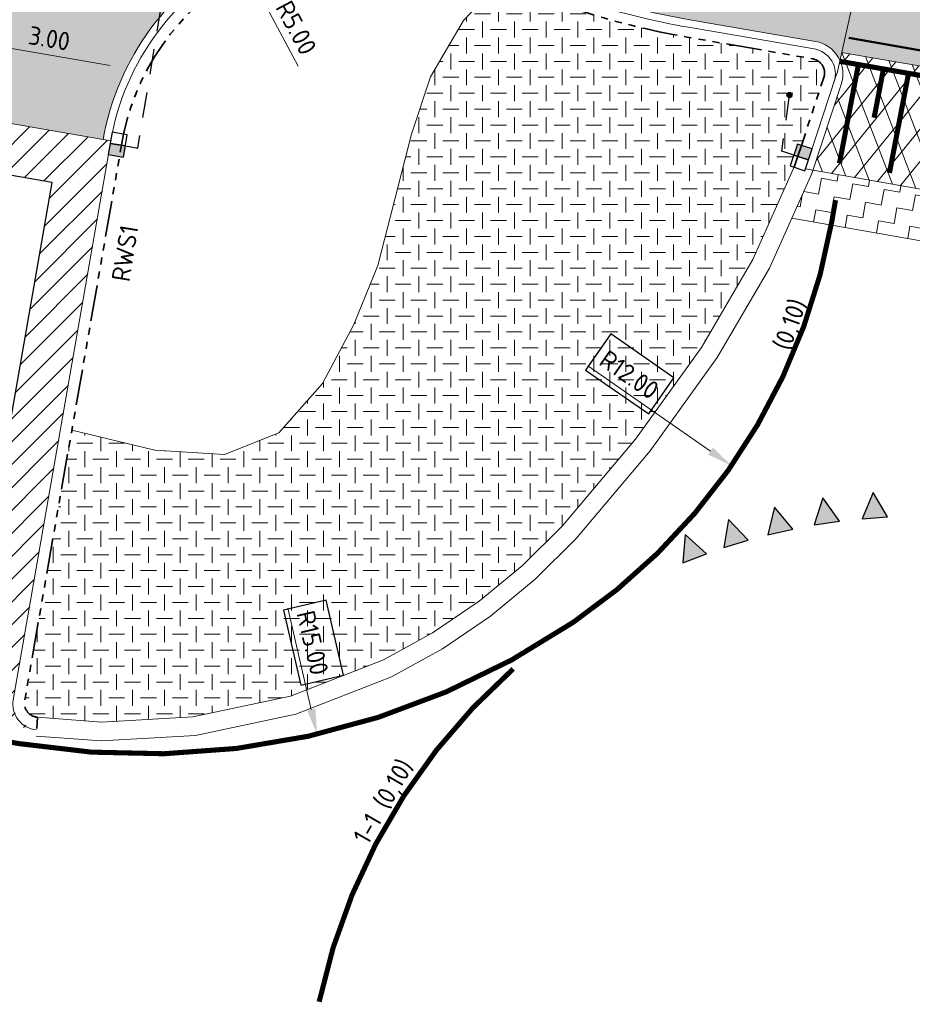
# Model space of a CAD drawing. Header units: metres. Extents: x 198714 to 199133, y 355604 to 356082.
# Tile 28 of 36: x 198741 to 198759, y 356009 to 356028. Entities that reach past the tile are written whole.
import ezdxf
from ezdxf.enums import TextEntityAlignment as Align

# ---------------------------------------------------------------- set-up
doc = ezdxf.new("R2010")
doc.units = ezdxf.units.M
for name, pattern in [('RI-HWA_KOLKAANSLUITING', [4.3, 2.5, -1.8]), ('VH-OPSLUITBAND_100X200', [16, 8, -2, 4, -2]), ('VH-RWSBAND_110X220', [24, 10, -2, 2, -2, 2, -2, 2, -2]), ('VW-1-1_STREEP', [2, 1, -1])]:
    doc.linetypes.add(name, pattern=pattern)
for name, color, linetype, lineweight in [('- ONTWERPLIJNEN', 3, 'Continuous', 25), ('B-WE-VH-KANTVERHARDING-G', 253, 'Continuous', 5), ('N-WE-GR-BODEMBEDEKKER-A', 86, 'Continuous', 5), ('N-WE-VH-GOOT_TEGEL-G', 170, 'Continuous', 5), ('N-WE-VH-KANTOPSLUITING_TEKST-T', 7, 'VH-OPSLUITBAND_100X200', 35), ('N-WE-VH-KANTOPSLUITING_TROTTOIRBAND_RWS_110 220-G', 6, 'VH-RWSBAND_110X220', 35), ('N-WE-VH-KANTVERHARDING-G', 1, 'Continuous', 5), ('N-WE-VH-VERHARDING_ASFALT_DEKLAAG-A', 251, 'Continuous', 5), ('N-WE-VH-VERHARDING_HERSTRATEN-A', 252, 'Continuous', 5), ('N-WE-VW-MARKERING-T18', 7, 'Continuous', 18), ('N-WE-VW-MARKERING_DWARS-S', 7, 'Continuous', 25), ('N-WE-VW-MARKERING_DWARS_OVERSTEEK_BLOKSTREEP50-G', 7, 'VW-BLOK50-N', 50), ('N-WE-VW-MARKERING_DWARS_OVERSTEEK_VOETGANGERS-G', 7, 'Continuous', 35), ('V-WE-VH-VERHARDING_ASFALT_TRAPSGEWIJSFREZEN-1_TRAP-A', 252, 'Continuous', 5), ('X-XX-AL-AANPIJLING-M', 7, 'Continuous', 18)]:
    doc.layers.add(name, color=color, linetype=linetype, lineweight=lineweight)
for name, color, linetype in [('N-WE-RI-HWA_HULPSTUK_INLAAT_KOLK-S', 150, 'Continuous'), ('N-WE-RI-HWA_KOLK_RWS-S', 150, 'Continuous'), ('N-WE-RI-HWA_KOLKAANSLUITING_PVC-G', 150, 'RI-HWA_KOLKAANSLUITING'), ('N-WE-VW-MARKERING_LANGS_STREEP_11-G', 7, 'VW-1-1_STREEP'), ('N-WE-VW-MARKERING_LANGS_STREEP_DOORGETROKKEN-G', 7, 'Continuous')]:
    doc.layers.add(name, color=color, linetype=linetype)
doc.layers.add('N-WE-VH-VERHARDING_ASFALT_COATING_ROOD-G', color=7, linetype='Continuous', lineweight=5, true_color=0xffa8a8)
doc.layers.add('N-WE-VH-VERHARDING_ASFALT_DEKLAAG-G_ROOD', color=7, linetype='Continuous', lineweight=5, true_color=0xbf4040)
doc.styles.add('NLCS-ISO', font='NLCS-ISO.ttf')
doc.styles.add('NLCS-ISO-M200-T18', font='NLCS-ISO.ttf', dxfattribs={"height": 0.36})
doc.linetypes.add('VW-BLOK50-N', pattern='A,0,-0.5,[148,NLCS.SHX,S=1,R=0,X=-0.5,Y=0],-0.5', length=1)
doc.dimstyles.new('NLCS-M200-T18-PIJL-A', dxfattribs={"dimtxt": 0.36, "dimasz": 0.27, "dimexe": 0.4, "dimexo": 0.4, "dimgap": 0.14, "dimtad": 1, "dimlfac": -1, "dimzin": 0, "dimdsep": 46, "dimtxsty": 'NLCS-ISO-M200-T18', "dimcen": 0.5, "dimdle": 2, "dimclrd": 256, "dimclre": 256, "dimclrt": 256, "dimazin": 0, "dimtfac": 1, "dimtofl": 0, "dimtmove": 0, "dimatfit": 3, "dimfxl": 1, "dimtfillclr": 256, "dimtolj": 1, "dimtzin": 0, "dimlwd": 18, "dimlwe": 18, "dimarcsym": 0})

# ---------------------------------------------------------------- blocks, each defined once
blk = doc.blocks.new('N-SVW-MARKERING_DWARS_DRIEHOEK_50 50')
at = {"flags": 128}
blk.add_lwpolyline([(0.25, -0.5), (0.5, 0), (0, 0)], close=True, dxfattribs=at)
blk.add_solid([(0, 0), (0.5, 0), (0.25, -0.5), (0.5, 0)])
blk = doc.blocks.new('*D79')
at = {"layer": 'Defpoints', "color": 0, "ltscale": 0.2, "transparency": 16777216}
for p in [(198745.5075431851, 356026.412052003), (198755.3597789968, 356019.5612528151)]:
    blk.add_point(p, dxfattribs=at)
at = {"layer": 'X-XX-AL-AANPIJLING-M', "lineweight": 18, "ltscale": 0.2, "transparency": 16777216}
blk.add_line((198752.5360499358, 356021.5247462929), (198754.9492691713, 356019.8467027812), dxfattribs=at)
at = {"layer": 'X-XX-AL-AANPIJLING-M', "ltscale": 0.2, "transparency": 16777216}
blk.add_solid([(198754.9968441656, 356019.9151210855), (198754.901694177, 356019.778284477), (198755.3597789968, 356019.5612528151)], dxfattribs=at)
at = {"layer": 'X-XX-AL-AANPIJLING-M', "ltscale": 0.2, "transparency": 16777216, "insert": (198753.3509230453, 356021.3478796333), "char_height": 0.36, "attachment_point": 5, "rotation": 325.1869953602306, "style": 'NLCS-ISO-M200-T18'}
blk.add_mtext('\\A1;R12.00', dxfattribs=at)
blk = doc.blocks.new('*D80')
at = {"layer": 'Defpoints', "color": 0, "ltscale": 0.2, "transparency": 16777216}
for p in [(198743.8301712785, 356028.8993422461), (198747.2177123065, 356014.2868483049)]:
    blk.add_point(p, dxfattribs=at)
at = {"layer": 'X-XX-AL-AANPIJLING-M', "lineweight": 18, "ltscale": 0.2, "transparency": 16777216}
blk.add_line((198746.6440892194, 356016.7612283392), (198747.104794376, 356014.7739309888), dxfattribs=at)
at = {"layer": 'X-XX-AL-AANPIJLING-M', "ltscale": 0.2, "transparency": 16777216}
blk.add_solid([(198747.1859748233, 356014.7927506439), (198747.0236139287, 356014.7551113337), (198747.2177123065, 356014.2868483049)], dxfattribs=at)
at = {"layer": 'X-XX-AL-AANPIJLING-M', "ltscale": 0.2, "transparency": 16777216, "insert": (198747.1297157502, 356016.0833884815), "char_height": 0.36, "attachment_point": 5, "rotation": 283.05203465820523, "style": 'NLCS-ISO-M200-T18'}
blk.add_mtext('\\A1;R15.00', dxfattribs=at)
blk = doc.blocks.new('Mar200tekst18')
at = {"layer": 'N-WE-VW-MARKERING-T18', "style": 'NLCS-ISO'}
blk.add_attdef('TEKST18MAR200', text='', height=0.36, dxfattribs=at).set_placement((0, 0), align=Align.BOTTOM_CENTER)
blk = doc.blocks.new('*D89')
at = {"layer": 'Defpoints', "color": 0, "ltscale": 0.2, "transparency": 16777216}
for p in [(198740.3886477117, 356027.9007265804), (198743.4184445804, 356027.3722761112), (198743.4184445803, 356027.372276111)]:
    blk.add_point(p, dxfattribs=at)
at = {"layer": 'X-XX-AL-AANPIJLING-M', "lineweight": 18, "ltscale": 0.2, "transparency": 16777216}
blk.add_line((198740.6546321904, 356027.8543341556), (198743.1524601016, 356027.4186685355), dxfattribs=at)
at = {"layer": 'X-XX-AL-AANPIJLING-M', "ltscale": 0.2, "transparency": 16777216}
for points in [[(198740.6623642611, 356027.8986649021), (198740.6469001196, 356027.8100034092), (198740.3886477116, 356027.9007265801)], [(198743.1601921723, 356027.462999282), (198743.1447280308, 356027.3743377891), (198743.4184445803, 356027.372276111)]]:
    blk.add_solid(points, dxfattribs=at)
at = {"layer": 'X-XX-AL-AANPIJLING-M', "ltscale": 0.2, "transparency": 16777216, "insert": (198741.9585297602, 356027.9517422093), "char_height": 0.36, "attachment_point": 5, "rotation": 350.1061247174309, "style": 'NLCS-ISO-M200-T18'}
blk.add_mtext('\\A1;3.00', dxfattribs=at)
blk = doc.blocks.new('TEKST GB')
at = {"layer": 'N-WE-VH-KANTOPSLUITING_TEKST-T', "style": 'NLCS-ISO'}
blk.add_attdef('TEKST_GELEIDEBANDEN', text='', height=0.36, rotation=0.340705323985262, dxfattribs=at).set_placement((0, 0), align=Align.BOTTOM_CENTER)
blk = doc.blocks.new('N-SRI-HWA-KOLK_RWS-SO')
at = {"ltscale": 0.1}
blk.add_hatch(color=256, dxfattribs=at).paths.add_polyline_path([(0, -0.7499999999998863), (1.124999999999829, -0.7499999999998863), (1.124999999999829, 0.7499999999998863), (0, 0.7499999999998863)])
blk.add_line((0, -0.7499999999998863), (0, 0.7499999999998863), dxfattribs=at)
at = {"flags": 128}
blk.add_lwpolyline([(-1.125000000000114, -0.7499999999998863), (1.124999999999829, -0.7499999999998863), (1.124999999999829, 0.7499999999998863), (-1.125000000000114, 0.7499999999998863)], close=True, dxfattribs=at)
at = {"ltscale": 0.1, "flags": 128}
blk.add_lwpolyline([(0, -0.7499999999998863), (1.124999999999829, -0.7499999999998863), (1.124999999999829, 0.7499999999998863), (0, 0.7499999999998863)], close=True, dxfattribs=at)
blk = doc.blocks.new('N-SRI-HWA-HULP_INLAAT_KOLK-SO')
h = blk.add_hatch(color=256)
edge = h.paths.add_edge_path()
edge.add_arc((0, 0), 0.04999999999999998, 0, 360)
blk.add_circle((0, 0), 0.04999999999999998)
blk = doc.blocks.new('*D197')
at = {"layer": 'Defpoints', "color": 0, "ltscale": 0.2, "transparency": 16777216}
for p in [(198745.7341108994, 356029.4908123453), (198748.0906570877, 356025.080972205)]:
    blk.add_point(p, dxfattribs=at)
at = {"layer": 'X-XX-AL-AANPIJLING-M', "lineweight": 18, "ltscale": 0.2, "transparency": 16777216}
blk.add_line((198746.8464007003, 356027.4093677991), (198745.9697655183, 356029.0498283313), dxfattribs=at)
at = {"layer": 'X-XX-AL-AANPIJLING-M', "ltscale": 0.2, "transparency": 16777216}
blk.add_solid([(198746.0432628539, 356029.0891041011), (198745.8962681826, 356029.0105525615), (198745.7341108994, 356029.4908123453)], dxfattribs=at)
at = {"layer": 'X-XX-AL-AANPIJLING-M', "ltscale": 0.2, "transparency": 16777216, "insert": (198746.8081401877, 356028.1599250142), "char_height": 0.36, "attachment_point": 5, "rotation": 298.11931559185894, "style": 'NLCS-ISO-M200-T18'}
blk.add_mtext('\\A1;R5.00', dxfattribs=at)

msp = doc.modelspace()

# ---------------------------------------------------------------- hatches: boundary and pattern name
at = {"layer": 'N-WE-GR-BODEMBEDEKKER-A'}
h = msp.add_hatch(dxfattribs=at)
h.set_pattern_fill('AVH-GRAS_GESTABILISEERD', color=256, scale=5, pattern_type=2)
h.set_pattern_definition([(0, (0, 0), (0.3125, 0.3125), [0.3125, -0.3125]), (90, (0.15625, 0.15625), (-0.3124999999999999, 0.3125), [0.3125, -0.3125])])
h.paths.add_polyline_path([(198756.5899702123, 356025.4222802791), (198756.5150994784, 356025.4469770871), (198756.5855822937, 356025.6606524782), (198756.3481651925, 356025.7389667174), (198756.4913797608, 356026.7910157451, -0.3751186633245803), (198756.448124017, 356026.8405588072, -1), (198756.548124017, 356026.8405588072, -0.4544199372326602), (198756.4913797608, 356026.7910157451), (198756.3481651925, 356025.7389667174), (198756.5855822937, 356025.6606524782), (198756.656065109, 356025.8743278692), (198756.7320385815, 356025.8492673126), (198757.1733590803, 356027.1871725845, 0.4581084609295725), (198756.9551296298, 356027.550795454), (198754.4946043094, 356027.975976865, -0.06284975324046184), (198750.8431168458, 356029.0909544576), (198750.092, 356028.302), (198749.444, 356027.197), (198749.071, 356026.07), (198748.414, 356023.493), (198747.939, 356022.335), (198747.325, 356021.177), (198746.47, 356020.208), (198745.402, 356019.784), (198744.03, 356019.865), (198742.4012640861, 356020.2600325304), (198741.4744157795, 356014.9460773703, 0.4426395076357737), (198741.7295094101, 356014.6193259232), (198742.9867504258, 356014.5254813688), (198744.7787288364, 356014.6306605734), (198746.6968536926, 356015.0345280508), (198748.5235569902, 356015.7486834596), (198749.4860432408, 356016.2778552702), (198750.4029770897, 356016.8992890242), (198751.2570788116, 356017.6041683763), (198752.0390489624, 356018.3822090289), (198753.4723265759, 356020.0803206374), (198754.7683231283, 356021.8849983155), (198755.7781066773, 356023.6098391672)])
h.paths.add_polyline_path([(198752.4938796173, 356021.4395778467), (198753.7352613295, 356020.576377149), (198754.2285188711, 356021.2857381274), (198752.9871371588, 356022.1489388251)], flags=24)
h.paths.add_polyline_path([(198746.5556793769, 356016.7263614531), (198746.8971431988, 356015.253423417), (198747.7388220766, 356015.4485456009), (198747.3973582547, 356016.921483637)], flags=24)
at = {"layer": 'N-WE-VH-VERHARDING_ASFALT_COATING_ROOD-G'}
msp.add_hatch(color=256, dxfattribs=at).paths.add_polyline_path([(198767.6474929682, 356028.9713283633), (198758.1140324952, 356030.6182571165), (198758.030004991, 356030.1348097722), (198757.8743768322, 356029.2394146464), (198757.5235596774, 356027.6758305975), (198761.6356833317, 356026.9652512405), (198763.1205861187, 356026.7086584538), (198767.3325807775, 356025.9808212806), (198767.462647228, 356027.590460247), (198767.5815792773, 356028.4748447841)])
at = {"layer": 'N-WE-VH-VERHARDING_ASFALT_DEKLAAG-A', "lineweight": 9}
h = msp.add_hatch(dxfattribs=at)
h.set_pattern_fill('AVH-ASFALT', color=256, scale=0.4, angle=351, pattern_type=2)
h.set_pattern_definition([(50.99999999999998, (198756.9607268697, 356023.5761009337), (-0.3108583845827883, 0.2517281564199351), []), (111, (198756.9607268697, 356023.5761009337), (-0.3734321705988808, -0.1433471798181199), [])])
h.paths.add_polyline_path([(198762.7878830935, 356036.7585842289), (198759.4356401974, 356037.3460834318), (198759.3500358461, 356036.853564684), (198759.0177333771, 356034.9502797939), (198762.3753542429, 356034.3618380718)])
h.paths.add_polyline_path([(198762.3753542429, 356034.3618380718), (198759.0177333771, 356034.9502797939), (198758.6870312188, 356033.0561607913), (198758.2613672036, 356030.5927975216), (198761.6242555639, 356030.0116868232), (198762.2211777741, 356033.466090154)])
h.paths.add_polyline_path([(198768.6424188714, 356035.732544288), (198765.3049262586, 356036.3174584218), (198764.889791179, 356033.9211690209), (198768.2356299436, 356033.3347921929)])
h.paths.add_polyline_path([(198768.2356299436, 356033.3347921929), (198764.889791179, 356033.9211690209), (198764.7350809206, 356033.0281330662), (198764.1456923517, 356029.5759798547), (198767.5002333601, 356028.9963115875), (198767.5026788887, 356029.0145297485)])
edge = h.paths.add_edge_path()
edge.add_arc((198763.0303390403, 356026.1863984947), 0.5300000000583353, -9.688710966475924, 29.913428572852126, ccw=False)
edge.add_line((198763.5527794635, 356026.0972020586), (198763.2392951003, 356024.261064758))
edge.add_line((198763.2392951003, 356024.261064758), (198767.1476665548, 356023.5761009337))
edge.add_line((198767.1476665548, 356023.5761009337), (198767.1439927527, 356023.6398039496))
edge.add_line((198767.1439927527, 356023.6398039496), (198767.1470002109, 356025.4332515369))
edge.add_arc((198767.8054868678, 356025.3875793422), 0.6600686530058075, 137.0861157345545, 176.0323572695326, ccw=False)
edge.add_line((198767.3220671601, 356025.8370190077), (198763.4897323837, 356026.4507046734))
edge = h.paths.add_edge_path()
edge.add_arc((198756.9549619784, 356027.2426776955), 0.5948583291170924, -19.110028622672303, 26.704258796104, ccw=False)
edge.add_line((198757.517038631, 356027.0479310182), (198756.9607268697, 356025.3614187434))
edge.add_line((198756.9607268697, 356025.3614187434), (198760.7072243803, 356024.7048242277))
edge.add_line((198760.7072243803, 356024.7048242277), (198761.0231762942, 356026.5332383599))
edge.add_arc((198761.5454362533, 356026.4429912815), 0.5299999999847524, 129.6982438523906, 170.1960457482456, ccw=False)
edge.add_line((198761.2069018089, 356026.8507834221), (198757.4863715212, 356027.5099983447))
edge = h.paths.add_edge_path()
edge.add_line((198757.5235596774, 356027.6758305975), (198757.4863715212, 356027.5099983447))
edge.add_line((198757.4863715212, 356027.5099983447), (198761.2069018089, 356026.8507834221))
edge.add_arc((198761.5454362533, 356026.4429912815), 0.5299999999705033, 80.19604574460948, 129.6982438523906, ccw=False)
edge.add_line((198761.6356833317, 356026.9652512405), (198757.5235596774, 356027.6758305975))
edge = h.paths.add_edge_path()
edge.add_arc((198763.0303390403, 356026.1863984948), 0.530000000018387, 29.913428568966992, 80.19604574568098, ccw=False)
edge.add_line((198763.4897323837, 356026.4507046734), (198767.3220671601, 356025.8370190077))
edge.add_line((198767.3220671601, 356025.8370190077), (198767.3325807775, 356025.9808212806))
edge.add_line((198767.3325807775, 356025.9808212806), (198763.1205861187, 356026.7086584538))
at = {"layer": 'N-WE-VH-VERHARDING_ASFALT_DEKLAAG-G_ROOD'}
h = msp.add_hatch(color=256, dxfattribs=at)
h.dxf.hatch_style = 1
edge = h.paths.add_edge_path()
edge.add_line((198749.9875, 356046.6965), (198752.2642033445, 356052.0888960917))
edge.add_line((198752.2642033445, 356052.0888960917), (198749.4662034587, 356053.2694098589))
edge.add_line((198749.4662034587, 356053.2694098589), (198745.2124153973, 356043.187275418))
edge.add_arc((198739.6843065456, 356045.5196588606), 5.999999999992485, 241.71948043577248, 337.1244649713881, ccw=False)
edge.add_line((198736.8415736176, 356040.2358279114), (198729.7762204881, 356044.0370305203))
edge.add_arc((198722.6693881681, 356030.8274531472), 14.99999999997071, 61.71948043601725, 87.23710526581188)
edge.add_line((198723.3924320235, 356045.8100165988), (198721.3572498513, 356045.9082324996))
edge.add_line((198721.3572498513, 356045.9082324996), (198721.2068911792, 356042.7723979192))
edge.add_line((198721.2068911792, 356042.7723979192), (198723.5242979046, 356042.6617514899))
edge.add_arc((198722.9520003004, 356030.6754061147), 12.00000000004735, 61.719480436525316, 87.2664433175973, ccw=False)
edge.add_line((198728.6374661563, 356041.2430680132), (198735.0296048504, 356037.8040588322))
edge.add_line((198735.0296048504, 356037.8040588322), (198736.7211800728, 356036.8939811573))
edge.add_line((198736.7211800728, 356036.8939811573), (198740.2302145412, 356035.0060994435))
edge.add_arc((198739.2826368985, 356033.2448224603), 2.000000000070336, -9.805780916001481, 61.71948043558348, ccw=False)
edge.add_line((198741.2534183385, 356032.9042046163), (198740.1401412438, 356026.4628925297))
edge.add_line((198740.1401412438, 356026.4628925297), (198743.0183859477, 356025.9654342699))
edge.add_arc((198748.0906564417, 356025.0826266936), 5.148521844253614, 63.32462468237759, 170.1268079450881, ccw=False)
edge.add_arc((198757.0786430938, 356042.9771377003), 14.87639837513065, 243.3328179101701, 260.2265921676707)
edge.add_line((198754.5533427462, 356028.3166436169), (198757.014843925, 356027.8912779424))
edge.add_arc((198756.8997541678, 356027.2515480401), 0.6500000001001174, 24.836074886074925, 79.80137246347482, ccw=False)
edge.add_line((198757.4896377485, 356027.5245633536), (198757.875, 356029.243))
edge.add_line((198757.875, 356029.243), (198758.0300300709, 356030.1349549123))
edge.add_line((198758.0300300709, 356030.1349549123), (198758.1135578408, 356030.6183391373))
edge.add_line((198758.1135578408, 356030.6183391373), (198755.0342789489, 356031.1504418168))
edge.add_arc((198757.0776090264, 356042.9751956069), 12.00000000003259, 241.7194804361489, 260.1960457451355, ccw=False)
edge.add_line((198751.3921431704, 356032.4075337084), (198746.9342205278, 356034.8059229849))
edge.add_arc((198747.8817981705, 356036.5671999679), 1.999999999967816, 157.1102249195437, 241.7194804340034, ccw=False)
edge.add_line((198746.0392885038, 356037.345119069), (198749.9875, 356046.6965))
at = {"layer": 'N-WE-VH-VERHARDING_HERSTRATEN-A', "lineweight": 9}
h = msp.add_hatch(dxfattribs=at)
h.set_pattern_fill('ANSI31', color=256, scale=0.1)
h.set_pattern_definition([(45, (198737.4928060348, 356025.7301718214), (-0.2245064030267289, 0.2245064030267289), [])])
edge = h.paths.add_edge_path()
edge.add_line((198743.1700064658, 356025.9392291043), (198737.529129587, 356026.9141638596))
edge.add_line((198737.529129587, 356026.9141638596), (198737.4928060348, 356026.7056305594))
edge.add_line((198737.4928060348, 356026.7056305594), (198735.5923409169, 356015.5898108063))
edge.add_line((198735.5923409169, 356015.5898108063), (198736.0850862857, 356015.5049461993))
edge.add_line((198736.0850862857, 356015.5049461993), (198737.8647375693, 356025.8407820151))
edge.add_line((198737.8647375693, 356025.8407820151), (198742.012610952, 356025.1249919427))
edge.add_line((198742.012610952, 356025.1249919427), (198740.176390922, 356014.6043305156))
edge.add_line((198740.176390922, 356014.6043305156), (198741.163, 356014.441))
edge.add_line((198741.163, 356014.441), (198741.7131334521, 356014.3999362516))
edge.add_arc((198741.7503514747, 356014.8985482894), 0.4999991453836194, 170.1964872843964, 265.7311731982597, ccw=False)
edge.add_line((198741.2576535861, 356014.9836831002), (198743.1367146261, 356025.7301718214))
edge.add_line((198743.1367146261, 356025.7301718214), (198743.1700064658, 356025.9392291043))
at = {"layer": 'V-WE-VH-VERHARDING_ASFALT_TRAPSGEWIJSFREZEN-1_TRAP-A', "lineweight": 9}
h = msp.add_hatch(dxfattribs=at)
h.set_pattern_fill('AVH-ASFALT_FREESVAK', color=256, scale=0.2, angle=350.0000000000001, pattern_type=2)
h.set_pattern_definition([(350.0000000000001, (198756.5459291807, 356023.7194252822), (0.3620174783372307, 0.2534873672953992), [0.3124999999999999, -0.3124999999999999]), (80.00000000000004, (198756.8536816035, 356023.6651602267), (-0.2534873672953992, 0.3620174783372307), [0.3124999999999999, -0.3124999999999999])])
h.paths.add_polyline_path([(198756.9607268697, 356025.3614187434), (198756.9400395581, 356025.2987031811), (198756.5459291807, 356024.4188732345), (198760.5369463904, 356023.7194252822), (198760.7072243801, 356024.7048242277)])

# ---------------------------------------------------------------- linework, layer by layer
at = {"layer": '- ONTWERPLIJNEN'}
for points in [[(198752.4938796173, 356021.4395778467), (198753.7352613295, 356020.576377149), (198754.2285188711, 356021.2857381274), (198752.9871371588, 356022.1489388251)], [(198746.5556793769, 356016.7263614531), (198746.8971431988, 356015.253423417), (198747.7388220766, 356015.4485456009), (198747.3973582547, 356016.921483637)]]:
    msp.add_lwpolyline(points, close=True, dxfattribs=at)
at = {"layer": 'B-WE-VH-KANTVERHARDING-G', "flags": 128}
for points in [[(198756.5992227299, 356025.4429360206), (198755.7781066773, 356023.6098391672), (198754.7683231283, 356021.8849983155), (198753.4723265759, 356020.0803206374), (198752.0390489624, 356018.3822090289), (198751.2570788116, 356017.6041683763), (198750.4029770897, 356016.8992890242), (198749.4860432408, 356016.2778552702), (198748.5235569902, 356015.7486834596), (198746.6968536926, 356015.0345280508), (198744.7787288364, 356014.6306605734), (198742.9867504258, 356014.5254813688), (198741.7295099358, 356014.619325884)], [(198756.9400395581, 356025.298703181), (198756.1075636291, 356023.4402460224), (198755.0789160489, 356021.6831829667), (198753.7644136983, 356019.8527359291), (198752.311421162, 356018.1312665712), (198751.5058553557, 356017.3297488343), (198750.6250156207, 356016.602802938), (198749.6793796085, 356015.9619168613), (198748.6807111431, 356015.4128521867), (198746.8030543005, 356014.678776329), (198744.8279576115, 356014.2629132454), (198742.9838065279, 356014.154671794), (198741.701968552, 356014.2503523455)]]:
    msp.add_lwpolyline(points, dxfattribs=at)
at = {"layer": 'Defpoints', "ltscale": 0.2, "flags": 128}
msp.add_lwpolyline([(198740.176390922, 356014.6043305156), (198742.0113240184, 356025.1246628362), (198737.8570836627, 356025.842656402), (198735.9430813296, 356014.7294748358)], dxfattribs=at)
at = {"layer": 'N-WE-RI-HWA_KOLKAANSLUITING_PVC-G', "ltscale": 0.2, "flags": 128}
for points in [[(198743.4520109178, 356025.8395468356), (198743.6982928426, 356025.796590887), (198744.1467070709, 356028.5219470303)], [(198756.5855822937, 356025.6606524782), (198756.3481651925, 356025.7389667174), (198756.498124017, 356026.8405588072)]]:
    msp.add_lwpolyline(points, dxfattribs=at)
at = {"layer": 'N-WE-VH-GOOT_TEGEL-G', "flags": 128}
msp.add_lwpolyline([(198756.9400395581, 356025.2987031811), (198757.517038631, 356027.0479310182, 0.4581084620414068), (198757.0104345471, 356027.8920555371), (198754.5413326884, 356028.3187189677, -0.07367600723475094), (198750.4001582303, 356029.684091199, -0.07367600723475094)], format="xyb", dxfattribs=at)
at = {"layer": 'N-WE-VH-GOOT_TEGEL-G'}
msp.add_arc((198748.0906570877, 356025.0809722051), 5.15, 63.33289457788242, 170.1061247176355, dxfattribs=at)
at = {"layer": 'N-WE-VH-KANTOPSLUITING_TROTTOIRBAND_RWS_110 220-G', "ltscale": 0.07, "flags": 128}
for points in [[(198750.2468553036, 356029.3742467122, 0.4885975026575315), (198743.414615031, 356026.0699384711), (198741.4744157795, 356014.9460773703, 0.442640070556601), (198741.7295099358, 356014.619325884), (198741.7131339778, 356014.3999362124)], [(198756.5910729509, 356025.4219165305), (198757.1733590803, 356027.1871725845, 0.4581084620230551), (198756.9551296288, 356027.5507954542), (198754.4859232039, 356027.9774769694, -0.07358022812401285), (198750.2468553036, 356029.3742467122, -0.06270473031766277)]]:
    msp.add_lwpolyline(points, format="xyb", dxfattribs=at)
at = {"layer": 'N-WE-VH-KANTVERHARDING-G', "flags": 128}
for points in [[(198741.7054366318, 356014.3765996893, -0.4427986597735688), (198741.249955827, 356014.960346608), (198743.165018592, 356025.9400911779, -0.5028012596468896), (198750.3346872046, 356029.5491182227)], [(198750.3346872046, 356029.5491182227, 0.07364035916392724), (198754.5157486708, 356028.1709168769), (198756.9848929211, 356027.7442461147, -0.4581084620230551), (198757.3745883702, 356027.0949195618)]]:
    msp.add_lwpolyline(points, format="xyb", dxfattribs=at)
for points in [[(198756.8, 356025.353), (198757.4055593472, 356027.1888110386), (198757.433, 356027.272), (198757.875, 356029.243)], [(198742.4012640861, 356020.2600325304), (198744.03, 356019.865), (198745.402, 356019.784), (198746.47, 356020.208), (198747.325, 356021.177), (198747.939, 356022.335), (198748.414, 356023.493), (198749.071, 356026.07), (198749.444, 356027.197), (198750.092, 356028.302), (198750.8431168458, 356029.0909544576)], [(198757.5235596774, 356027.6758305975), (198761.6356833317, 356026.9652512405)], [(198743.165018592, 356025.9400911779), (198737.5341174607, 356026.9133017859)], [(198756.8114090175, 356025.3875875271), (198760.7072243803, 356024.7048242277)], [(198756.5459291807, 356024.4188732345), (198760.5345998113, 356023.7198365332)]]:
    msp.add_lwpolyline(points, dxfattribs=at)
at = {"layer": 'N-WE-VW-MARKERING_DWARS_OVERSTEEK_BLOKSTREEP50-G', "flags": 128}
msp.add_lwpolyline([(198757.661658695, 356027.960713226), (198761.1663068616, 356027.3465041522)], dxfattribs=at)
at = {"layer": 'N-WE-VW-MARKERING_DWARS_OVERSTEEK_VOETGANGERS-G', "color": 255, "const_width": 0.1, "flags": 128}
for points in [[(198757.8569916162, 356027.4623327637), (198757.4802892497, 356025.4988986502)], [(198761.2069018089, 356026.8507834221), (198757.4848241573, 356027.5030982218)], [(198758.3480356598, 356027.3681215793), (198758.1612933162, 356026.3947900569)], [(198758.8390797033, 356027.273910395), (198758.4623773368, 356025.3104762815)]]:
    msp.add_lwpolyline(points, dxfattribs=at)
at = {"layer": 'N-WE-VW-MARKERING_LANGS_STREEP_11-G', "const_width": 0.1, "flags": 128}
msp.add_lwpolyline([(198751.0704242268, 356015.5699835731, 0.161753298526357), (198747.259365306, 356009.0336892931)], format="xyb", dxfattribs=at)
at = {"layer": 'N-WE-VW-MARKERING_LANGS_STREEP_DOORGETROKKEN-G', "ltscale": 5, "const_width": 0.1, "flags": 128}
msp.add_lwpolyline([(198741.1138838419, 356014.1450479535), (198741.3692305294, 356014.1025796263, 0.1926328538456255), (198752.25518963, 356016.4888837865, 0.2031101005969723), (198757.3302912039, 356024.3571482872), (198757.4031375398, 356024.7762646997)], format="xyb", dxfattribs=at)

# ---------------------------------------------------------------- block references
at = {"layer": 'N-WE-RI-HWA_HULPSTUK_INLAAT_KOLK-S'}
msp.add_blockref('N-SRI-HWA-HULP_INLAAT_KOLK-SO', (198756.498124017, 356026.8405588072), dxfattribs=at)
at = {"layer": 'N-WE-RI-HWA_KOLK_RWS-S'}
for p, xscale, yscale, zscale, rotation in [((198743.3042417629, 356025.8653204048), 0.1999999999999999, 0.1999999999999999, 0.1999999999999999, 260.1061247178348), ((198756.7280325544, 356025.6136639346), 0.2, 0.2, 0.2, 71.74438010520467)]:
    msp.add_blockref('N-SRI-HWA-KOLK_RWS-SO', p, dxfattribs=dict(at, xscale=xscale, yscale=yscale, zscale=zscale, rotation=rotation))
at = {"layer": 'N-WE-VH-KANTOPSLUITING_TEKST-T', "rotation": 80.31128902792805}
msp.add_blockref('TEKST GB', (198743.7289154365, 356023.685650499), dxfattribs=at).add_auto_attribs({'TEKST_GELEIDEBANDEN': 'RWS1'})
at = {"layer": 'N-WE-VW-MARKERING-T18'}
for p, rotation, values in [((198756.776334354, 356022.2401728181), 70.36494369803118, {'TEKST18MAR200': '(0,10)'}), ((198748.7644350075, 356012.8247205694), 59.99999999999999, {'TEKST18MAR200': '1-1 (0,10)'})]:
    msp.add_blockref('Mar200tekst18', p, dxfattribs=dict(at, rotation=rotation)).add_auto_attribs(values)
at = {"layer": 'N-WE-VW-MARKERING_DWARS-S'}
for p, rotation in [((198757.4781171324, 356018.4710812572), 188.4916258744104), ((198758.4262868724, 356018.5544640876), 183.9467713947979), ((198756.5613009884, 356018.3173710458), 192.9303437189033), ((198755.6860624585, 356018.1009447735), 197.2352459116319), ((198754.8666870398, 356017.8331363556), 201.3511327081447)]:
    msp.add_blockref('N-SVW-MARKERING_DWARS_DRIEHOEK_50 50', p, dxfattribs=dict(at, rotation=rotation))

# ---------------------------------------------------------------- dimensions: what is measured, and where the dimension line sits
at = {"layer": 'X-XX-AL-AANPIJLING-M', "ltscale": 0.2}
for center, mpoint, picture, middle in [((198748.0906570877, 356025.080972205), (198745.7341108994, 356029.4908123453), '*D197', (198746.5259104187, 356028.0091060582)), ((198743.8301712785, 356028.8993422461), (198747.2177123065, 356014.2868483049), '*D80', (198746.8179828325, 356016.011121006)), ((198745.5075431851, 356026.412052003), (198755.3597789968, 356019.5612528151), '*D79', (198753.168235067, 356021.085153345))]:
    dim = msp.add_radius_dim(center=center, mpoint=mpoint, dimstyle='NLCS-M200-T18-PIJL-A', override={"dimasz": 0.5}, dxfattribs=at)
    dim.commit()
    dim.dimension.update_dxf_attribs({"geometry": picture, "text_midpoint": middle, "dimtype": 164})
dim = msp.add_aligned_dim(p1=(198740.3886477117, 356027.9007265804), p2=(198743.4184445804, 356027.3722761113), distance=-3.0171212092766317e-10, text='3.00', dimstyle='NLCS-M200-T18-PIJL-A', dxfattribs=at)
dim.commit()
dim.dimension.update_dxf_attribs({"geometry": '*D89', "text_midpoint": (198741.9585297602, 356027.9517422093)})

doc.saveas('drawing.dxf')
